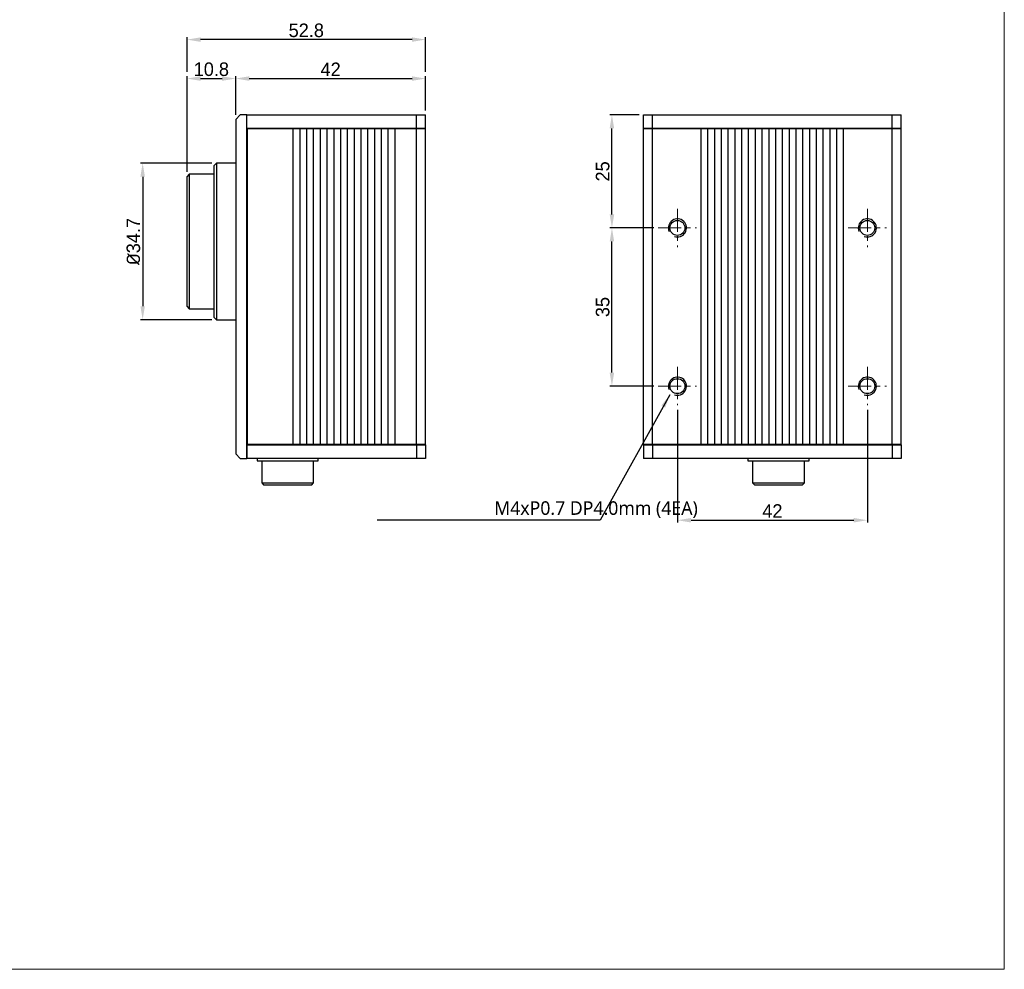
# Model space of a CAD drawing. Header units: millimetres. Extents: x 15756 to 16324, y 1603 to 1933.
# Tile 22 of 48: x 16106 to 16324, y 1603 to 1813. Entities that reach past the tile are written whole.
import ezdxf

# ---------------------------------------------------------------- set-up
doc = ezdxf.new("R2010")
doc.units = ezdxf.units.MM
doc.header["$PDSIZE"] = -1
doc.linetypes.add('CENTERX2', pattern=[20.32, 12.7, -2.54, 2.54, -2.54])
doc.dimstyles.new('standard 1.0', dxfattribs={"dimtxt": 2.5, "dimasz": 3, "dimexe": 0.5, "dimexo": 1, "dimgap": 0.5, "dimtad": 1, "dimtoh": 1, "dimdec": 1, "dimzin": 9, "dimdsep": 46, "dimtxsty": 'Standard', "dimcen": 0, "dimclrd": 3, "dimclre": 3, "dimadec": 1, "dimazin": 0, "dimtfac": 1, "dimtdec": 1, "dimtmove": 0, "dimatfit": 3, "dimfxl": 1, "dimtolj": 1, "dimtzin": 0, "dimarcsym": 0})

# ---------------------------------------------------------------- blocks, each defined once
blk = doc.blocks.new('*D1')
at = {"color": 3, "lineweight": -2, "transparency": 16777216}
for p, q in [((16251.95, 1726.88), (16251.95, 1701.96)), ((16293.95, 1726.88), (16293.95, 1701.96)), ((16254.95, 1702.46), (16290.95, 1702.46))]:
    blk.add_line(p, q, dxfattribs=at)
at = {"color": 3, "transparency": 16777216}
for points in [[(16254.95, 1702.96), (16254.95, 1701.96), (16251.95, 1702.46)], [(16290.95, 1702.96), (16290.95, 1701.96), (16293.95, 1702.46)]]:
    blk.add_solid(points, dxfattribs=at)
at = {"layer": 'Defpoints', "color": 0, "transparency": 16777216}
for p in [(16251.95, 1727.88), (16293.95, 1727.88), (16293.95, 1702.46)]:
    blk.add_point(p, dxfattribs=at)
at = {"color": 0, "transparency": 16777216, "insert": (16272.95, 1704.5), "char_height": 3, "attachment_point": 5}
blk.add_mtext('\\A1;42', dxfattribs=at)
blk = doc.blocks.new('*D2')
at = {"color": 3, "lineweight": -2, "transparency": 16777216}
for p, q in [((16246.71, 1767.11), (16236.96, 1767.11)), ((16237.46, 1735.11), (16237.46, 1764.11)), ((16246.71, 1732.11), (16236.96, 1732.11))]:
    blk.add_line(p, q, dxfattribs=at)
at = {"color": 3, "transparency": 16777216}
for points in [[(16236.96, 1764.11), (16237.96, 1764.11), (16237.46, 1767.11)], [(16236.96, 1735.11), (16237.96, 1735.11), (16237.46, 1732.11)]]:
    blk.add_solid(points, dxfattribs=at)
at = {"layer": 'Defpoints', "color": 0, "transparency": 16777216}
for p in [(16237.46, 1767.11), (16247.71, 1767.11), (16247.71, 1732.11)]:
    blk.add_point(p, dxfattribs=at)
at = {"color": 0, "transparency": 16777216, "insert": (16235.42, 1749.61), "char_height": 3, "attachment_point": 5, "rotation": 90}
blk.add_mtext('\\A1;35', dxfattribs=at)
blk = doc.blocks.new('*D6')
at = {"color": 3, "lineweight": -2, "transparency": 16777216}
for p, q in [((16143.48, 1801.64), (16143.48, 1809.26)), ((16193.24, 1808.76), (16146.48, 1808.76)), ((16196.24, 1801.64), (16196.24, 1809.26))]:
    blk.add_line(p, q, dxfattribs=at)
at = {"color": 3, "transparency": 16777216}
for points in [[(16146.48, 1809.26), (16146.48, 1808.26), (16143.48, 1808.76)], [(16193.24, 1809.26), (16193.24, 1808.26), (16196.24, 1808.76)]]:
    blk.add_solid(points, dxfattribs=at)
at = {"layer": 'Defpoints', "color": 0, "transparency": 16777216}
for p in [(16143.48, 1808.76), (16143.48, 1800.64), (16196.24, 1800.64)]:
    blk.add_point(p, dxfattribs=at)
at = {"color": 0, "transparency": 16777216, "insert": (16169.86, 1810.79), "char_height": 3, "attachment_point": 5}
blk.add_mtext('\\A1;52.8', dxfattribs=at)
blk = doc.blocks.new('*D9')
at = {"color": 3, "lineweight": -2, "transparency": 16777216}
for p, q in [((16143.48, 1779.51), (16143.48, 1800.64)), ((16146.48, 1800.14), (16151.24, 1800.14)), ((16154.24, 1792.11), (16154.24, 1800.64))]:
    blk.add_line(p, q, dxfattribs=at)
at = {"color": 3, "transparency": 16777216}
for points in [[(16146.48, 1800.64), (16146.48, 1799.64), (16143.48, 1800.14)], [(16151.24, 1800.64), (16151.24, 1799.64), (16154.24, 1800.14)]]:
    blk.add_solid(points, dxfattribs=at)
at = {"layer": 'Defpoints', "color": 0, "transparency": 16777216}
for p in [(16154.24, 1800.14), (16154.24, 1791.11), (16143.48, 1778.51)]:
    blk.add_point(p, dxfattribs=at)
at = {"color": 0, "transparency": 16777216, "insert": (16148.86, 1802.19), "char_height": 3, "attachment_point": 5}
blk.add_mtext('\\A1;10.8', dxfattribs=at)
blk = doc.blocks.new('*D10')
at = {"color": 3, "lineweight": -2, "transparency": 16777216}
for p, q in [((16148.98, 1781.44), (16133.17, 1781.44)), ((16133.67, 1778.44), (16133.67, 1749.79)), ((16148.98, 1746.79), (16133.17, 1746.79))]:
    blk.add_line(p, q, dxfattribs=at)
at = {"color": 3, "transparency": 16777216}
for points in [[(16133.17, 1778.44), (16134.17, 1778.44), (16133.67, 1781.44)], [(16133.17, 1749.79), (16134.17, 1749.79), (16133.67, 1746.79)]]:
    blk.add_solid(points, dxfattribs=at)
at = {"layer": 'Defpoints', "color": 0, "transparency": 16777216}
for p in [(16149.98, 1781.44), (16133.67, 1746.79), (16149.98, 1746.79)]:
    blk.add_point(p, dxfattribs=at)
at = {"color": 0, "transparency": 16777216, "insert": (16131.63, 1764.11), "char_height": 3, "attachment_point": 5, "rotation": 90}
blk.add_mtext('\\A1;{\\fISOCPEUR|b0|i0|c0|p34;%%C}34.7', dxfattribs=at)
blk = doc.blocks.new('*D11')
at = {"color": 3, "lineweight": -2, "transparency": 16777216}
for p, q in [((16243.45, 1792.11), (16236.96, 1792.11)), ((16237.46, 1770.11), (16237.46, 1789.11)), ((16246.71, 1767.11), (16236.96, 1767.11))]:
    blk.add_line(p, q, dxfattribs=at)
at = {"color": 3, "transparency": 16777216}
for points in [[(16236.96, 1789.11), (16237.96, 1789.11), (16237.46, 1792.11)], [(16236.96, 1770.11), (16237.96, 1770.11), (16237.46, 1767.11)]]:
    blk.add_solid(points, dxfattribs=at)
at = {"layer": 'Defpoints', "color": 0, "transparency": 16777216}
for p in [(16237.46, 1792.11), (16244.45, 1792.11), (16247.71, 1767.11)]:
    blk.add_point(p, dxfattribs=at)
at = {"color": 0, "transparency": 16777216, "insert": (16235.42, 1779.61), "char_height": 3, "attachment_point": 5, "rotation": 90}
blk.add_mtext('\\A1;25', dxfattribs=at)
blk = doc.blocks.new('*D14')
at = {"color": 3, "lineweight": -2, "transparency": 16777216}
for p, q in [((16154.24, 1792.11), (16154.24, 1800.64)), ((16157.24, 1800.14), (16193.24, 1800.14)), ((16196.24, 1793.11), (16196.24, 1800.64))]:
    blk.add_line(p, q, dxfattribs=at)
at = {"color": 3, "transparency": 16777216}
for points in [[(16157.24, 1800.64), (16157.24, 1799.64), (16154.24, 1800.14)], [(16193.24, 1800.64), (16193.24, 1799.64), (16196.24, 1800.14)]]:
    blk.add_solid(points, dxfattribs=at)
at = {"layer": 'Defpoints', "color": 0, "transparency": 16777216}
for p in [(16196.24, 1800.14), (16154.24, 1791.11), (16196.24, 1792.11)]:
    blk.add_point(p, dxfattribs=at)
at = {"color": 0, "transparency": 16777216, "insert": (16175.24, 1802.18), "char_height": 3, "attachment_point": 5}
blk.add_mtext('\\A1;42', dxfattribs=at)

msp = doc.modelspace()

# ---------------------------------------------------------------- linework, layer by layer
at = {"color": 7, "linetype": 'Continuous', "lineweight": 15}
msp.add_line((16324.24, 1912.69), (16324.24, 1603.14), dxfattribs=at)
at = {"color": 7, "linetype": 'Continuous', "lineweight": 25}
for p, q in [((16155.24, 1792.11), (16154.24, 1791.11)), ((16154.24, 1791.11), (16154.24, 1717.11)), ((16156.74, 1792.11), (16155.24, 1792.11)), ((16156.74, 1792.11), (16194.24, 1792.11)), ((16156.74, 1789.11), (16156.74, 1792.11)), ((16156.74, 1716.11), (16156.74, 1792.11)), ((16194.24, 1789.11), (16194.24, 1792.11)), ((16194.24, 1792.11), (16196.24, 1792.11)), ((16196.24, 1789.11), (16196.24, 1792.11)), ((16244.45, 1789.11), (16244.45, 1792.11)), ((16244.45, 1792.11), (16246.45, 1792.11)), ((16246.45, 1789.11), (16246.45, 1792.11)), ((16246.45, 1792.11), (16299.45, 1792.11)), ((16299.45, 1789.11), (16299.45, 1792.11)), ((16299.45, 1792.11), (16301.45, 1792.11)), ((16301.45, 1789.11), (16301.45, 1792.11)), ((16194.24, 1789.11), (16156.74, 1789.11)), ((16156.74, 1788.81), (16156.84, 1788.71)), ((16156.84, 1788.61), (16156.74, 1788.61)), ((16156.84, 1719.21), (16156.84, 1789.01)), ((16166.99, 1789.01), (16156.84, 1789.01)), ((16166.99, 1719.21), (16166.99, 1789.01)), ((16168.49, 1789.01), (16166.99, 1789.01)), ((16168.49, 1719.21), (16168.49, 1789.01)), ((16169.99, 1789.01), (16168.49, 1789.01)), ((16169.99, 1719.21), (16169.99, 1789.01)), ((16171.49, 1789.01), (16169.99, 1789.01)), ((16171.49, 1719.21), (16171.49, 1789.01)), ((16172.99, 1789.01), (16171.49, 1789.01)), ((16172.99, 1719.21), (16172.99, 1789.01)), ((16174.49, 1789.01), (16172.99, 1789.01)), ((16174.49, 1719.21), (16174.49, 1789.01)), ((16175.99, 1789.01), (16174.49, 1789.01)), ((16175.99, 1719.21), (16175.99, 1789.01)), ((16177.49, 1789.01), (16175.99, 1789.01)), ((16177.49, 1719.21), (16177.49, 1789.01)), ((16178.99, 1789.01), (16177.49, 1789.01)), ((16178.99, 1719.21), (16178.99, 1789.01)), ((16180.49, 1789.01), (16178.99, 1789.01)), ((16180.49, 1719.21), (16180.49, 1789.01)), ((16181.99, 1789.01), (16180.49, 1789.01)), ((16181.99, 1719.21), (16181.99, 1789.01)), ((16183.49, 1789.01), (16181.99, 1789.01)), ((16183.49, 1719.21), (16183.49, 1789.01)), ((16184.99, 1789.01), (16183.49, 1789.01)), ((16184.99, 1719.21), (16184.99, 1789.01)), ((16186.49, 1789.01), (16184.99, 1789.01)), ((16186.49, 1719.21), (16186.49, 1789.01)), ((16187.99, 1789.01), (16186.49, 1789.01)), ((16187.99, 1719.21), (16187.99, 1789.01)), ((16189.49, 1789.01), (16187.99, 1789.01)), ((16188.44, 1789.11), (16188.44, 1789.01)), ((16189.49, 1719.21), (16189.49, 1789.01)), ((16194.24, 1789.01), (16189.49, 1789.01)), ((16190.69, 1789.11), (16190.69, 1789.01)), ((16193.29, 1789.01), (16193.29, 1789.11)), ((16196.24, 1789.11), (16194.24, 1789.11)), ((16194.24, 1719.21), (16194.24, 1789.01)), ((16196.24, 1789.01), (16194.24, 1789.01)), ((16196.24, 1719.21), (16196.24, 1789.01)), ((16246.45, 1789.11), (16244.45, 1789.11)), ((16244.45, 1789.01), (16244.45, 1789.11)), ((16244.45, 1719.21), (16244.45, 1789.01)), ((16246.45, 1789.01), (16244.45, 1789.01)), ((16299.45, 1789.11), (16246.45, 1789.11)), ((16246.45, 1719.21), (16246.45, 1789.01)), ((16257.2, 1789.01), (16246.45, 1789.01)), ((16247.39, 1789.11), (16247.39, 1789.01)), ((16249.99, 1789.01), (16249.99, 1789.11)), ((16253.4, 1789.01), (16253.4, 1789.11)), ((16255.63, 1789.01), (16255.63, 1789.11)), ((16257.2, 1719.21), (16257.2, 1789.01)), ((16258.7, 1789.01), (16257.2, 1789.01)), ((16258.7, 1719.21), (16258.7, 1789.01)), ((16260.2, 1789.01), (16258.7, 1789.01)), ((16260.2, 1719.21), (16260.2, 1789.01)), ((16261.7, 1789.01), (16260.2, 1789.01)), ((16261.7, 1719.21), (16261.7, 1789.01)), ((16263.2, 1789.01), (16261.7, 1789.01)), ((16263.2, 1719.21), (16263.2, 1789.01)), ((16264.7, 1789.01), (16263.2, 1789.01)), ((16264.7, 1719.21), (16264.7, 1789.01)), ((16266.2, 1789.01), (16264.7, 1789.01)), ((16266.2, 1719.21), (16266.2, 1789.01)), ((16267.7, 1789.01), (16266.2, 1789.01)), ((16269.2, 1789.01), (16267.7, 1789.01)), ((16267.7, 1719.21), (16267.7, 1789.01)), ((16269.2, 1719.21), (16269.2, 1789.01)), ((16270.7, 1789.01), (16269.2, 1789.01)), ((16272.2, 1789.01), (16270.7, 1789.01)), ((16270.7, 1719.21), (16270.7, 1789.01)), ((16272.2, 1719.21), (16272.2, 1789.01)), ((16273.7, 1789.01), (16272.2, 1789.01)), ((16275.2, 1789.01), (16273.7, 1789.01)), ((16273.7, 1719.21), (16273.7, 1789.01)), ((16275.2, 1719.21), (16275.2, 1789.01)), ((16276.7, 1789.01), (16275.2, 1789.01)), ((16278.2, 1789.01), (16276.7, 1789.01)), ((16276.7, 1719.21), (16276.7, 1789.01)), ((16278.2, 1719.21), (16278.2, 1789.01)), ((16279.7, 1789.01), (16278.2, 1789.01)), ((16279.7, 1719.21), (16279.7, 1789.01)), ((16281.2, 1789.01), (16279.7, 1789.01)), ((16281.2, 1719.21), (16281.2, 1789.01)), ((16282.7, 1789.01), (16281.2, 1789.01)), ((16284.2, 1789.01), (16282.7, 1789.01)), ((16282.7, 1719.21), (16282.7, 1789.01)), ((16284.2, 1719.21), (16284.2, 1789.01)), ((16285.7, 1789.01), (16284.2, 1789.01)), ((16285.7, 1719.21), (16285.7, 1789.01)), ((16287.2, 1789.01), (16285.7, 1789.01)), ((16287.2, 1719.21), (16287.2, 1789.01)), ((16288.7, 1789.01), (16287.2, 1789.01)), ((16288.7, 1719.21), (16288.7, 1789.01)), ((16299.45, 1789.01), (16288.7, 1789.01)), ((16290.26, 1789.01), (16290.26, 1789.11)), ((16292.49, 1789.01), (16292.49, 1789.11)), ((16295.9, 1789.11), (16295.9, 1789.01)), ((16298.5, 1789.01), (16298.5, 1789.11)), ((16301.45, 1789.11), (16299.45, 1789.11)), ((16299.45, 1719.21), (16299.45, 1789.01)), ((16301.45, 1789.01), (16299.45, 1789.01)), ((16301.45, 1789.01), (16301.45, 1789.11)), ((16301.45, 1719.21), (16301.45, 1789.01)), ((16149.98, 1781.44), (16149.48, 1780.94)), ((16154.24, 1781.44), (16149.98, 1781.44)), ((16149.98, 1781.44), (16149.98, 1764.11)), ((16149.48, 1764.11), (16149.48, 1780.94)), ((16143.98, 1779.01), (16143.48, 1778.51)), ((16143.48, 1764.11), (16143.48, 1778.51)), ((16149.48, 1779.01), (16143.98, 1779.01)), ((16143.98, 1779.01), (16143.98, 1764.11)), ((16143.48, 1749.71), (16143.48, 1764.11)), ((16143.98, 1764.11), (16143.98, 1749.21)), ((16149.48, 1747.29), (16149.48, 1764.11)), ((16149.98, 1764.11), (16149.98, 1746.79)), ((16143.48, 1749.71), (16143.98, 1749.21)), ((16143.98, 1749.21), (16149.48, 1749.21)), ((16149.48, 1747.29), (16149.98, 1746.79)), ((16149.98, 1746.79), (16154.24, 1746.79)), ((16156.74, 1719.61), (16156.84, 1719.61)), ((16156.84, 1719.51), (16156.74, 1719.41)), ((16156.74, 1719.11), (16156.74, 1716.11)), ((16156.74, 1719.11), (16194.24, 1719.11)), ((16166.99, 1719.21), (16156.84, 1719.21)), ((16168.49, 1719.21), (16166.99, 1719.21)), ((16169.99, 1719.21), (16168.49, 1719.21)), ((16171.49, 1719.21), (16169.99, 1719.21)), ((16172.99, 1719.21), (16171.49, 1719.21)), ((16174.49, 1719.21), (16172.99, 1719.21)), ((16175.99, 1719.21), (16174.49, 1719.21)), ((16177.49, 1719.21), (16175.99, 1719.21)), ((16178.99, 1719.21), (16177.49, 1719.21)), ((16180.49, 1719.21), (16178.99, 1719.21)), ((16181.99, 1719.21), (16180.49, 1719.21)), ((16183.49, 1719.21), (16181.99, 1719.21)), ((16184.99, 1719.21), (16183.49, 1719.21)), ((16186.49, 1719.21), (16184.99, 1719.21)), ((16187.99, 1719.21), (16186.49, 1719.21)), ((16189.49, 1719.21), (16187.99, 1719.21)), ((16188.44, 1719.21), (16188.44, 1719.11)), ((16194.24, 1719.21), (16189.49, 1719.21)), ((16190.69, 1719.21), (16190.69, 1719.11)), ((16193.29, 1719.11), (16193.29, 1719.21)), ((16196.24, 1719.21), (16194.24, 1719.21)), ((16194.24, 1719.11), (16194.24, 1716.11)), ((16194.24, 1719.11), (16196.24, 1719.11)), ((16196.24, 1719.11), (16196.24, 1716.11)), ((16246.45, 1719.21), (16244.45, 1719.21)), ((16244.45, 1719.11), (16244.45, 1719.21)), ((16244.45, 1719.11), (16244.45, 1716.11)), ((16244.45, 1719.11), (16246.45, 1719.11)), ((16257.2, 1719.21), (16246.45, 1719.21)), ((16246.45, 1719.11), (16246.45, 1716.11)), ((16246.45, 1719.11), (16299.45, 1719.11)), ((16247.39, 1719.21), (16247.39, 1719.11)), ((16249.99, 1719.11), (16249.99, 1719.21)), ((16253.4, 1719.21), (16253.4, 1719.11)), ((16255.63, 1719.21), (16255.63, 1719.11)), ((16258.7, 1719.21), (16257.2, 1719.21)), ((16260.2, 1719.21), (16258.7, 1719.21)), ((16261.7, 1719.21), (16260.2, 1719.21)), ((16263.2, 1719.21), (16261.7, 1719.21)), ((16264.7, 1719.21), (16263.2, 1719.21)), ((16266.2, 1719.21), (16264.7, 1719.21)), ((16267.7, 1719.21), (16266.2, 1719.21)), ((16269.2, 1719.21), (16267.7, 1719.21)), ((16270.7, 1719.21), (16269.2, 1719.21)), ((16272.2, 1719.21), (16270.7, 1719.21)), ((16273.7, 1719.21), (16272.2, 1719.21)), ((16275.2, 1719.21), (16273.7, 1719.21)), ((16276.7, 1719.21), (16275.2, 1719.21)), ((16278.2, 1719.21), (16276.7, 1719.21)), ((16279.7, 1719.21), (16278.2, 1719.21)), ((16281.2, 1719.21), (16279.7, 1719.21)), ((16282.7, 1719.21), (16281.2, 1719.21)), ((16284.2, 1719.21), (16282.7, 1719.21)), ((16285.7, 1719.21), (16284.2, 1719.21)), ((16287.2, 1719.21), (16285.7, 1719.21)), ((16288.7, 1719.21), (16287.2, 1719.21)), ((16299.45, 1719.21), (16288.7, 1719.21)), ((16290.26, 1719.21), (16290.26, 1719.11)), ((16292.49, 1719.21), (16292.49, 1719.11)), ((16295.9, 1719.21), (16295.9, 1719.11)), ((16298.5, 1719.11), (16298.5, 1719.21)), ((16301.45, 1719.21), (16299.45, 1719.21)), ((16299.45, 1719.11), (16299.45, 1716.11)), ((16299.45, 1719.11), (16301.45, 1719.11)), ((16301.45, 1719.11), (16301.45, 1719.21)), ((16301.45, 1719.11), (16301.45, 1716.11)), ((16154.24, 1717.11), (16155.24, 1716.11)), ((16155.24, 1716.11), (16156.74, 1716.11)), ((16194.24, 1716.11), (16156.74, 1716.11)), ((16158.99, 1716.11), (16158.99, 1715.61)), ((16172.49, 1715.61), (16172.49, 1716.11)), ((16196.24, 1716.11), (16194.24, 1716.11)), ((16246.45, 1716.11), (16244.45, 1716.11)), ((16299.45, 1716.11), (16246.45, 1716.11)), ((16267.55, 1716.11), (16267.55, 1715.61)), ((16281.05, 1715.61), (16281.05, 1716.11)), ((16301.45, 1716.11), (16299.45, 1716.11)), ((16158.99, 1715.61), (16172.49, 1715.61)), ((16159.99, 1715.61), (16159.99, 1710.71)), ((16171.49, 1710.71), (16171.49, 1715.61)), ((16267.55, 1715.61), (16281.05, 1715.61)), ((16268.55, 1715.61), (16268.55, 1710.71)), ((16280.05, 1710.71), (16280.05, 1715.61)), ((16159.99, 1710.71), (16160.49, 1710.21)), ((16159.99, 1710.71), (16171.49, 1710.71)), ((16170.99, 1710.21), (16160.49, 1710.21)), ((16170.99, 1710.21), (16171.49, 1710.71)), ((16268.55, 1710.71), (16269.05, 1710.21)), ((16268.55, 1710.71), (16280.05, 1710.71)), ((16279.55, 1710.21), (16269.05, 1710.21)), ((16279.55, 1710.21), (16280.05, 1710.71))]:
    msp.add_line(p, q, dxfattribs=at)
at = {"color": 8, "linetype": 'Continuous', "lineweight": 25}
for p, q in [((16187.54, 1789.01), (16187.54, 1789.11)), ((16187.54, 1719.11), (16187.54, 1719.21))]:
    msp.add_line(p, q, dxfattribs=at)
at = {"color": 1, "linetype": 'CENTERX2', "lineweight": 15, "ltscale": 0.4}
for p, q in [((16251.95, 1771.35), (16251.95, 1762.88)), ((16293.95, 1771.35), (16293.95, 1762.88)), ((16247.71, 1767.11), (16256.18, 1767.11)), ((16289.71, 1767.11), (16298.18, 1767.11)), ((16251.95, 1736.35), (16251.95, 1727.88)), ((16293.95, 1736.35), (16293.95, 1727.88)), ((16247.71, 1732.11), (16256.18, 1732.11)), ((16289.71, 1732.11), (16298.18, 1732.11))]:
    msp.add_line(p, q, dxfattribs=at)
at = {"color": 7, "linetype": 'Continuous', "lineweight": 15}
msp.add_lwpolyline([(16324.24, 1603.14), (15892.19, 1603.14), (15892.19, 1912.69), (16324.24, 1912.69)], dxfattribs=at)
at = {"color": 7, "linetype": 'Continuous', "lineweight": 25}
for centre in [(16251.95, 1767.11), (16293.95, 1767.11), (16251.95, 1732.11), (16293.95, 1732.11)]:
    msp.add_circle(centre, 1.65, dxfattribs=at)
at = {"color": 1}
for centre in [(16251.95, 1767.11), (16293.95, 1767.11), (16251.95, 1732.11), (16293.95, 1732.11)]:
    msp.add_arc(centre, 2, 250.0228, 202.231, dxfattribs=at)

# ---------------------------------------------------------------- texts
at = {"insert": (16233.93, 1704.82), "char_height": 3, "attachment_point": 5}
msp.add_mtext('{\\fMalgun Gothic|b0|i0|c129|p50;M4xP0.7 DP4.0mm (4EA)}', dxfattribs=at)

# ---------------------------------------------------------------- dimensions: what is measured, and where the dimension line sits
dim = msp.add_linear_dim(base=(16143.48, 1808.76), p1=(16196.24, 1800.64), p2=(16143.48, 1800.64), dimstyle='standard 1.0', override={"dimtxt": 3})
dim.commit()
dim.dimension.update_dxf_attribs({"geometry": '*D6', "text_midpoint": (16169.86, 1808.76), "dimtype": 128})
for base, p1, p2, picture, middle in [((16154.24, 1800.14), (16143.48, 1778.51), (16154.24, 1791.11), '*D9', (16148.86, 1802.19)), ((16196.24, 1800.14), (16154.24, 1791.11), (16196.24, 1792.11), '*D14', (16175.24, 1802.18)), ((16293.95, 1702.46), (16251.95, 1727.88), (16293.95, 1727.88), '*D1', (16272.95, 1704.5))]:
    dim = msp.add_linear_dim(base=base, p1=p1, p2=p2, dimstyle='standard 1.0', override={"dimtxt": 3})
    dim.commit()
    dim.dimension.update_dxf_attribs({"geometry": picture, "text_midpoint": middle})
dim = msp.add_linear_dim(base=(16237.46, 1792.11), p1=(16247.71, 1767.11), p2=(16244.45, 1792.11), angle=90, dimstyle='standard 1.0', override={"dimtxt": 3})
dim.commit()
dim.dimension.update_dxf_attribs({"geometry": '*D11', "text_midpoint": (16237.46, 1779.61), "dimtype": 128})
dim = msp.add_linear_dim(base=(16133.673025, 1746.789353), p1=(16149.976639, 1781.439354), p2=(16149.976639, 1746.789353), angle=90, text='{\\fISOCPEUR|b0|i0|c0|p34;%%C}<>', dimstyle='standard 1.0', override={"dimtxt": 3})
dim.commit()
dim.dimension.update_dxf_attribs({"geometry": '*D10', "text_midpoint": (16131.631081, 1764.114354)})
dim = msp.add_linear_dim(base=(16237.46, 1767.11), p1=(16247.71, 1732.11), p2=(16247.71, 1767.11), angle=90, dimstyle='standard 1.0', override={"dimtxt": 3})
dim.commit()
dim.dimension.update_dxf_attribs({"geometry": '*D2', "text_midpoint": (16235.42, 1749.61)})

# ---------------------------------------------------------------- leaders
msp.add_leader([(16250.28, 1730.23), (16234.84, 1702.46), (16185.55, 1702.46)], dimstyle='standard 1.0', override={"dimtxt": 3})

doc.saveas('drawing.dxf')
